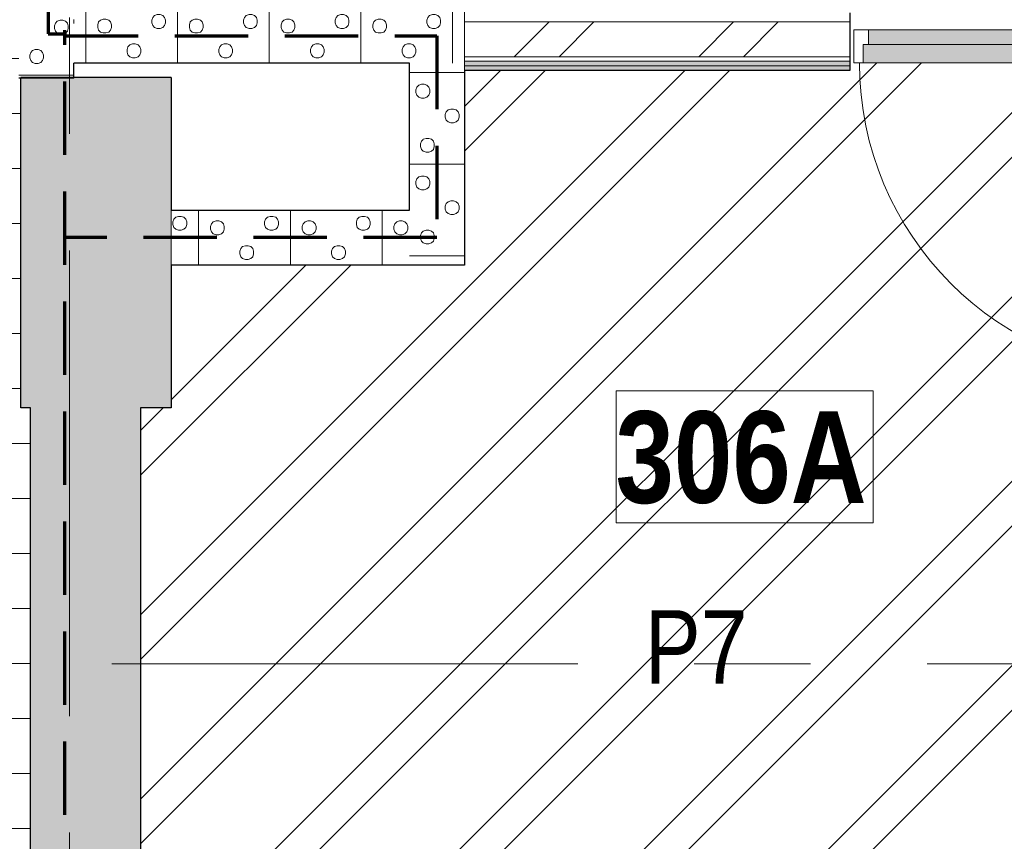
# Model space of a CAD drawing. Header units: millimetres. Extents: x -2764 to 55441, y -2158 to 22251.
# Tile 40 of 70: x 17864 to 20549, y 7016 to 9256. Entities that reach past the tile are written whole.
import ezdxf

# ---------------------------------------------------------------- set-up
doc = ezdxf.new("R2010")
doc.units = ezdxf.units.MM
doc.linetypes.add('EST_Dash_2_1_', pattern=[300, 200, -100])
doc.linetypes.add('Grid Line 1_2_', pattern=[2222.5, 1270, -317.5, 317.5, -317.5])
for name, color, linetype, lineweight, true_color in [('Color Fill-2', 9, 'Continuous', 9, 0x808080), ('Color Fill-3', 7, 'Continuous', 9, 0xc0c040), ('Cut Pattern-1', 7, 'Continuous', 25, 0x787878), ('Cut Pattern-2', 7, 'Continuous', 9, 0x787878), ('Doors-1', 7, 'Continuous', 9, 0x7da2b7), ('Room Tags-1', 7, 'Continuous', 9, 0x800000), ('SMA_Tuletõkkesektsioon', 1, 'EST_Dash_2_1_', 70, 0xff0000)]:
    doc.layers.add(name, color=color, linetype=linetype, lineweight=lineweight, true_color=true_color)
for name, color, linetype, lineweight in [('Common Edges', 7, 'Continuous', 9), ('Cut Pattern-3', 7, 'Continuous', 9), ('Doors', 7, 'Continuous', 9), ('Doors-2', 7, 'Continuous', 18), ('Grids-1', 7, 'Grid Line 1_2_', 9), ('Plan Swing', 7, 'Continuous', 9), ('Room Tags', 7, 'Continuous', 9), ('Walls-1', 7, 'Continuous', 25)]:
    doc.layers.add(name, color=color, linetype=linetype, lineweight=lineweight)
doc.styles.add('Swis721 Cn BT_1', font='swissc.ttf', dxfattribs={"height": 200})
doc.styles.add('Swis721 Cn BT_B', font='swisscb.ttf', dxfattribs={"height": 250})
pattern_1 = [(45, (0, 0), (0, 35.35534), [25, -25])]
pattern_2 = [(45, (0, 0), (-251.447, 251.447), []), (45, (0, 381), (-251.447, 251.447), [])]
pattern_3 = [(0, (0, 0), (0, 150), [])]

# ---------------------------------------------------------------- blocks, each defined once
blk = doc.blocks.new('SMA_D01_ 1-poolne - SU-P-10- 900x2100 3 korrus-2368593-3 Korruse põrandate  plaan')
at = {"layer": 'Doors-1'}
for points in [[(400, -14.5), (400, 25.5), (-400, 25.5), (-400, -14.5), (375, -14.5)], [(400, -64.5), (415, -64.5), (415, -14.5), (-415, -14.5), (-415, -64.5), (375, -64.5)]]:
    blk.add_hatch(color=256, dxfattribs=at).paths.add_polyline_path(points, flags=0)
at = {"layer": 'Doors'}
for p, q in [((-400, 25.5), (400, 25.5)), ((400, -14.5), (-400, -14.5)), ((-415, -64.5), (375, -64.5))]:
    blk.add_line(p, q, dxfattribs=at)
at = {"layer": 'Doors-2'}
for p, q in [((-440, -64.5), (-440, 25.5)), ((-440, 25.5), (-400, 25.5)), ((-400, 25.5), (-400, -14.5)), ((400, -14.5), (400, 25.5)), ((400, 25.5), (440, 25.5)), ((440, 25.5), (440, -64.5)), ((-415, -14.5), (-415, -64.5)), ((-400, -14.5), (-415, -14.5)), ((415, -14.5), (400, -14.5)), ((415, -64.5), (415, -14.5)), ((-415, -64.5), (-440, -64.5)), ((375, -64.5), (425, -64.5)), ((375, -914.5), (375, -64.5)), ((425, -64.5), (425, -914.5)), ((440, -64.5), (425, -64.5)), ((425, -914.5), (375, -914.5))]:
    blk.add_line(p, q, dxfattribs=at)
at = {"layer": 'Plan Swing'}
blk.add_arc((425, -64.5), 850, 180, 270, dxfattribs=at)
blk = doc.blocks.new('1_0 Room Tag - 2_5mm Nr-411650-3 Korruse põrandate  plaan')
at = {"layer": 'Room Tags'}
for p, q in [((3.5, 1.8), (-3.5, 1.8)), ((-3.5, 1.8), (-3.5, -1.8)), ((3.5, 1.8), (3.5, -1.8)), ((3.5, -1.8), (-3.5, -1.8))]:
    blk.add_line(p, q, dxfattribs=at)

msp = doc.modelspace()

# ---------------------------------------------------------------- hatches: boundary and pattern name
at = {"layer": 'Color Fill-2'}
h = msp.add_hatch(dxfattribs=at)
h.set_pattern_fill('FP_38', color=256, style=0, pattern_type=2)
h.set_pattern_definition(pattern_3)
h.paths.add_polyline_path([(14507.5, 4258.6), (14507.5, 4349.6), (14843.5, 4349.6), (14843.5, 4558.6), (17894, 4558.6), (17894, 8198.1), (17867.1, 8198.1), (17867.1, 9096.2), (17861.7, 9096.2), (17861.7, 9727.1), (16387.1, 9727.1), (16387.1, 10554.1), (16377.2, 10554.1), (16377.2, 10496.1), (16362.2, 10496.1), (16362.2, 9346.1), (16312.2, 9346.1), (16312.2, 10496.1), (15197.2, 10496.1), (15197.2, 10554.1), (15187.2, 10554.1), (15187.2, 10496.1), (14789.7, 10496.1), (14789.7, 10336.1), (12750.5, 10336.1), (12750.5, 9919.1), (12150.5, 9919.1), (12150.5, 4412.6), (12180.5, 4412.6), (12180.5, 4349.6), (12507.5, 4349.6), (12507.5, 4258.6), (13406.3, 4258.6)], flags=0)
h.paths.add_polyline_path([(14952.5, 5957.1), (14852.5, 5957.1), (14852.5, 8885.1), (14952.5, 8885.1), (14952.5, 6514.8)], flags=0)
h = msp.add_hatch(dxfattribs=at)
h.set_pattern_fill('FP_38', color=256, style=0, pattern_type=2)
h.set_pattern_definition(pattern_3)
h.paths.add_polyline_path([(21173, 9202.6), (21183, 9202.6), (21183, 9228.1), (22063, 9228.1), (22063, 9202.6), (22073, 9202.6), (22073, 9287.1), (22106, 9287.1), (22106, 9274.6), (22164, 9274.6), (22164, 9284.6), (22112, 9284.6), (22112, 10014.6), (22164, 10014.6), (22164, 10024.6), (22106, 10024.6), (22106, 10511.1), (21544, 10511.1), (21544, 10569.1), (21534, 10569.1), (21534, 10511.1), (20619, 10511.1), (20619, 9561.1), (20569, 9561.1), (20569, 10511.1), (20554, 10511.1), (20554, 10569.1), (20544, 10569.1), (20544, 10511.1), (20142, 10511.1), (20142, 10024.6), (20084, 10024.6), (20084, 10014.6), (20136, 10014.6), (20136, 9284.6), (20084, 9284.6), (20084, 9274.6), (20129, 9274.6), (20129, 9202.6), (20139, 9202.6), (20139, 9228.1), (21019, 9228.1), (21019, 9202.6), (21029, 9202.6), (21029, 9287.1), (21173, 9287.1), (21173, 9228.1)], flags=0)
at = {"layer": 'Color Fill-3'}
h = msp.add_hatch(dxfattribs=at)
h.set_pattern_fill('FP_3', color=256, style=0, pattern_type=2)
h.set_pattern_definition(pattern_2)
h.paths.add_polyline_path([(20981.1, 4558.6), (21016.5, 4558.6), (21016.5, 9118.1), (21029, 9118.1), (21029, 9202.6), (21019, 9202.6), (21019, 9138.1), (21004, 9138.1), (21004, 8288.1), (20954, 8288.1), (20954, 9138.1), (20139, 9138.1), (20139, 9202.6), (20129, 9202.6), (20129, 9118.1), (19077.1, 9118.1), (19077.1, 8587.1), (18277.1, 8587.1), (18277.1, 8198.1), (18194, 8198.1), (18194, 4558.6), (20938.6, 4558.6)], flags=0)
at = {"layer": 'Cut Pattern-1'}
for points in [[(17894, 8198.1), (18277.1, 8198.1), (18277.1, 9098.1), (17867.1, 9098.1), (17867.1, 8198.1)], [(18194, 4558.6), (18194, 8198.1), (17894, 8198.1), (17894, 4558.6)]]:
    msp.add_hatch(color=256, dxfattribs=at).paths.add_polyline_path(points, flags=0)
at = {"layer": 'Cut Pattern-2'}
h = msp.add_hatch(dxfattribs=at)
h.set_pattern_fill('FP_3', color=256, style=0, pattern_type=2)
h.set_pattern_definition(pattern_2)
h.paths.add_polyline_path([(23843.1, 9155.1), (23843.1, 9250.1), (22073, 9250.1), (22073, 9155.1), (23627.5, 9155.1)], flags=0)
h.paths.add_polyline_path([(21029, 9155.1), (21173, 9155.1), (21173, 9250.1), (21029, 9250.1)], flags=0)
h.paths.add_polyline_path([(19077.1, 9155.1), (20129, 9155.1), (20129, 9250.1), (19077.1, 9250.1)], flags=0)
at = {"layer": 'Cut Pattern-3'}
h = msp.add_hatch(dxfattribs=at)
h.set_pattern_fill('FP_5', color=256, angle=-135, style=0, pattern_type=2)
h.set_pattern_definition([(315, (17989.21, 9751.63), (250, 1e-12), [7.07, -346.48]), (225, (17994.21, 9724.13), (250, 1e-12), [7.07, -346.48]), (3e-13, (17974.2, 9754.13), (-1e-12, 250), [7.5, -242.5]), (341.565, (17981.71, 9754.13), (250, -0.0002), [7.906, -782.664]), (198.435, (17989.21, 9719.13), (250, 0.0002), [7.906, -782.664]), (180, (17981.71, 9716.63), (1e-12, -250), [7.5, -242.5]), (161.565, (17974.21, 9716.63), (250, -0.0002), [7.906, -782.664]), (135, (17966.71, 9719.13), (250, 1e-12), [7.07, -346.48]), (71.565, (17959.21, 9739.13), (250.001, 1000), [7.906, -782.664]), (45, (17961.71, 9746.63), (250, 1e-12), [7.07, -346.48]), (18.435, (17966.71, 9751.63), (250, 0.0002), [7.906, -782.664]), (90, (17959.21, 9731.63), (-250, -1e-12), [7.5, -242.5]), (108.435, (17961.71, 9724.13), (-250.001, 1000), [7.906, -782.664]), (270, (17916.71, 9806.63), (250, 1e-12), [7.5, -242.5]), (3e-13, (17894.2, 9821.63), (-1e-12, 250), [7.5, -242.5]), (341.565, (17901.71, 9821.63), (250, -0.0002), [7.906, -782.664]), (315, (17909.21, 9819.13), (250, 1e-12), [7.07, -346.48]), (225, (17914.21, 9791.63), (250, 1e-12), [7.07, -346.48]), (198.435, (17909.21, 9786.63), (250, 0.0002), [7.906, -782.664]), (180, (17901.71, 9784.13), (1e-12, -250), [7.5, -242.5]), (161.565, (17894.21, 9784.13), (250, -0.0002), [7.906, -782.664]), (135, (17886.71, 9786.63), (250, 1e-12), [7.07, -346.48]), (71.565, (17879.21, 9806.63), (250.001, 1000), [7.906, -782.664]), (45, (17881.71, 9814.13), (250, 1e-12), [7.07, -346.48]), (18.435, (17886.71, 9819.13), (250, 0.0002), [7.906, -782.664]), (90, (17879.21, 9799.13), (-250, -1e-12), [7.5, -242.5]), (108.435, (17881.71, 9791.63), (-250.001, 1000), [7.906, -782.664]), (288.435, (17914.21, 9814.13), (250.001, -500), [7.906, -782.664]), (251.565, (17916.71, 9799.13), (-250, -499.999), [7.906, -782.664]), (270, (17929.2, 9659.13), (250, 1e-12), [7.5, -242.5]), (3e-13, (17906.71, 9674.13), (-1e-12, 250), [7.5, -242.5]), (341.565, (17914.21, 9674.13), (250, -0.0002), [7.906, -782.664]), (315, (17921.71, 9671.63), (250, 1e-12), [7.07, -346.48]), (225, (17926.71, 9644.13), (250, 1e-12), [7.07, -346.48]), (198.435, (17921.71, 9639.13), (250, 0.0002), [7.906, -782.664]), (180, (17914.21, 9636.63), (1e-12, -250), [7.5, -242.5]), (161.565, (17906.71, 9636.63), (250, -0.0002), [7.906, -782.664]), (135, (17899.21, 9639.13), (250, 1e-12), [7.07, -346.48]), (71.565, (17891.71, 9659.13), (250.001, 1000), [7.906, -782.664]), (45, (17894.21, 9666.63), (250, 1e-12), [7.07, -346.48]), (18.435, (17899.21, 9671.63), (250, 0.0002), [7.906, -782.664]), (90, (17891.71, 9651.63), (-250, -1e-12), [7.5, -242.5]), (108.435, (17894.21, 9644.13), (-250.001, 1000), [7.906, -782.664]), (288.435, (17926.71, 9666.63), (250.001, -500), [7.906, -782.664]), (251.565, (17929.21, 9651.63), (-250, -499.999), [7.906, -782.664]), (270, (17996.71, 9739.13), (250, 1e-12), [7.5, -242.5]), (288.435, (17994.21, 9746.63), (250, -499.999), [7.906, -782.664]), (251.565, (17996.71, 9731.63), (-250.001, -500), [7.906, -782.664]), (270, (18086.7, 9791.63), (250, 1e-12), [7.5, -242.5]), (3e-13, (18064.21, 9806.63), (-1e-12, 250), [7.5, -242.5]), (341.565, (18071.71, 9806.63), (250, -0.0002), [7.906, -782.664]), (315, (18079.21, 9804.13), (250, 1e-12), [7.07, -346.48]), (225, (18084.21, 9776.63), (250, 1e-12), [7.07, -346.48]), (198.435, (18079.21, 9771.63), (250, 0.0002), [7.906, -782.664]), (180, (18071.71, 9769.13), (1e-12, -250), [7.5, -242.5]), (161.565, (18064.21, 9769.13), (250, -0.0002), [7.906, -782.664]), (135, (18056.71, 9771.63), (250, 1e-12), [7.07, -346.48]), (71.565, (18049.21, 9791.63), (250.001, 1000), [7.906, -782.664]), (45, (18051.71, 9799.13), (250, 1e-12), [7.07, -346.48]), (18.435, (18056.71, 9804.13), (250, 0.0002), [7.906, -782.664]), (90, (18049.21, 9784.13), (-250, -1e-12), [7.5, -242.5]), (108.435, (18051.71, 9776.63), (-250.001, 1000), [7.906, -782.664]), (288.435, (18084.21, 9799.13), (250, -499.999), [7.906, -782.664]), (251.565, (18086.71, 9784.13), (-250, -499.999), [7.906, -782.664]), (270, (18066.71, 9684.13), (250, 1e-12), [7.5, -242.5]), (3e-13, (18044.2, 9699.13), (-1e-12, 250), [7.5, -242.5]), (341.565, (18051.71, 9699.13), (250, -0.0002), [7.906, -782.664]), (315, (18059.21, 9696.63), (250, 1e-12), [7.07, -346.48]), (225, (18064.21, 9669.13), (250, 1e-12), [7.07, -346.48]), (198.435, (18059.21, 9664.13), (250, 0.0002), [7.906, -782.664]), (180, (18051.71, 9661.63), (1e-12, -250), [7.5, -242.5]), (161.565, (18044.21, 9661.63), (250, -0.0002), [7.906, -782.664]), (135, (18036.71, 9664.13), (250, 1e-12), [7.07, -346.48]), (71.565, (18029.21, 9684.13), (250.001, 1000), [7.906, -782.664]), (45, (18031.71, 9691.63), (250, 1e-12), [7.07, -346.48]), (18.435, (18036.71, 9696.63), (250, 0.0002), [7.906, -782.664]), (90, (18029.21, 9676.63), (-250, -1e-12), [7.5, -242.5]), (108.435, (18031.71, 9669.13), (-250.001, 1000), [7.906, -782.664]), (288.435, (18064.21, 9691.63), (250.001, -500), [7.906, -782.664]), (251.565, (18066.71, 9676.63), (-250, -499.999), [7.906, -782.664]), (3e-13, (17861.7, 9854.13), (-1e-12, 250), [])])
h.paths.add_polyline_path([(17867.1, 9096.2), (17867.1, 9098.1), (18011.7, 9098.1), (18011.7, 10337.5), (17861.7, 10337.5), (17861.7, 9096.2)], flags=0)
h = msp.add_hatch(dxfattribs=at)
h.set_pattern_fill('FP_17', color=256, angle=-135, style=0, pattern_type=2)
h.set_pattern_definition([(225, (18441.9, 9159.6), (9e-13, -250), [7.07, -346.48]), (135, (18414.4, 9154.6), (9e-13, -250), [7.07, -346.48]), (270, (18444.4, 9174.6), (250, 9e-13), [7.5, -242.5]), (251.565, (18444.39, 9167.11), (-0.0002, -250), [7.906, -782.664]), (108.435, (18409.394, 9159.606), (0.0002, -250), [7.906, -782.664]), (90, (18406.9, 9167.1), (-250, -9e-13), [7.5, -242.5]), (71.565, (18406.895, 9174.606), (-0.0002, -250), [7.906, -782.664]), (45, (18409.4, 9182.1), (9e-13, -250), [7.07, -346.48]), (341.565, (18429.395, 9189.61), (1000, -250.001), [7.906, -782.664]), (315, (18436.9, 9187.1), (9e-13, -250), [7.07, -346.48]), (288.435, (18441.894, 9182.11), (0.0002, -250), [7.906, -782.664]), (2e-13, (18421.9, 9189.6), (-9e-13, 250), [7.5, -242.5]), (18.435, (18414.394, 9187.11), (1000, 250.001), [7.906, -782.664]), (180, (18496.9, 9232.1), (9e-13, -250), [7.5, -242.5]), (270, (18511.9, 9254.6), (250, 9e-13), [7.5, -242.5]), (251.565, (18511.895, 9247.11), (-0.0002, -250), [7.906, -782.664]), (225, (18509.4, 9239.6), (9e-13, -250), [7.07, -346.48]), (135, (18481.9, 9234.6), (9e-13, -250), [7.07, -346.48]), (108.435, (18476.89, 9239.606), (0.0002, -250), [7.906, -782.664]), (90, (18474.4, 9247.1), (-250, -9e-13), [7.5, -242.5]), (71.565, (18474.394, 9254.606), (-0.0002, -250), [7.906, -782.664]), (45, (18476.9, 9262.1), (9e-13, -250), [7.07, -346.48]), (341.565, (18496.894, 9269.61), (1000, -250.001), [7.906, -782.664]), (315, (18504.4, 9267.1), (9e-13, -250), [7.07, -346.48]), (288.435, (18509.394, 9262.11), (0.0002, -250), [7.906, -782.664]), (2e-13, (18489.4, 9269.6), (-9e-13, 250), [7.5, -242.5]), (18.435, (18481.89, 9267.106), (1000, 250.001), [7.906, -782.664]), (198.435, (18504.394, 9234.606), (-500, -250.001), [7.906, -782.664]), (161.565, (18489.394, 9232.11), (-499.999, 250), [7.906, -782.664]), (180, (18349.4, 9219.6), (9e-13, -250), [7.5, -242.5]), (270, (18364.4, 9242.1), (250, 9e-13), [7.5, -242.5]), (251.565, (18364.394, 9234.606), (-0.0002, -250), [7.906, -782.664]), (225, (18361.9, 9227.1), (9e-13, -250), [7.07, -346.48]), (135, (18334.4, 9222.1), (9e-13, -250), [7.07, -346.48]), (108.435, (18329.394, 9227.106), (0.0002, -250), [7.906, -782.664]), (90, (18326.9, 9234.6), (-250, -9e-13), [7.5, -242.5]), (71.565, (18326.894, 9242.11), (-0.0002, -250), [7.906, -782.664]), (45, (18329.4, 9249.6), (9e-13, -250), [7.07, -346.48]), (341.565, (18349.395, 9257.11), (999.9996, -250.001), [7.906, -782.664]), (315, (18356.9, 9254.6), (9e-13, -250), [7.07, -346.48]), (288.435, (18361.894, 9249.606), (0.0002, -250), [7.906, -782.664]), (2e-13, (18341.9, 9257.1), (-9e-13, 250), [7.5, -242.5]), (18.435, (18334.394, 9254.606), (999.9996, 250.001), [7.906, -782.664]), (198.435, (18356.894, 9222.106), (-500, -250.001), [7.906, -782.664]), (161.565, (18341.895, 9219.61), (-499.999, 250), [7.906, -782.664]), (180, (18429.4, 9152.1), (9e-13, -250), [7.5, -242.5]), (198.435, (18436.894, 9154.606), (-499.999, -250), [7.906, -782.664]), (161.565, (18421.894, 9152.11), (-500, 250.001), [7.906, -782.664]), (180, (18481.9, 9062.1), (9e-13, -250), [7.5, -242.5]), (270, (18496.9, 9084.6), (250, 9e-13), [7.5, -242.5]), (251.565, (18496.894, 9077.11), (-0.0002, -250), [7.906, -782.664]), (225, (18494.4, 9069.6), (9e-13, -250), [7.07, -346.48]), (135, (18466.9, 9064.6), (9e-13, -250), [7.07, -346.48]), (108.435, (18461.895, 9069.61), (0.0002, -250), [7.906, -782.664]), (90, (18459.4, 9077.1), (-250, -9e-13), [7.5, -242.5]), (71.565, (18459.394, 9084.61), (-0.0002, -250), [7.906, -782.664]), (45, (18461.9, 9092.1), (9e-13, -250), [7.07, -346.48]), (341.565, (18481.895, 9099.606), (1000, -250.001), [7.906, -782.664]), (315, (18489.4, 9097.1), (9e-13, -250), [7.07, -346.48]), (288.435, (18494.395, 9092.11), (0.0002, -250), [7.906, -782.664]), (2e-13, (18474.4, 9099.6), (-9e-13, 250), [7.5, -242.5]), (18.435, (18466.895, 9097.11), (1000, 250.001), [7.906, -782.664]), (198.435, (18489.395, 9064.61), (-500, -250.001), [7.906, -782.664]), (161.565, (18474.394, 9062.106), (-499.999, 250), [7.906, -782.664]), (180, (18374.4, 9082.1), (9e-13, -250), [7.5, -242.5]), (270, (18389.4, 9104.6), (250, 9e-13), [7.5, -242.5]), (251.565, (18389.394, 9097.11), (-0.0002, -250), [7.906, -782.664]), (225, (18386.9, 9089.6), (9e-13, -250), [7.07, -346.48]), (135, (18359.4, 9084.6), (9e-13, -250), [7.07, -346.48]), (108.435, (18354.395, 9089.606), (0.0002, -250), [7.906, -782.664]), (90, (18351.9, 9097.1), (-250, -9e-13), [7.5, -242.5]), (71.565, (18351.894, 9104.61), (-0.0002, -250), [7.906, -782.664]), (45, (18354.4, 9112.1), (9e-13, -250), [7.07, -346.48]), (341.565, (18374.395, 9119.606), (1000, -250.001), [7.906, -782.664]), (315, (18381.9, 9117.1), (9e-13, -250), [7.07, -346.48]), (288.435, (18386.895, 9112.11), (0.0002, -250), [7.906, -782.664]), (2e-13, (18366.9, 9119.6), (-9e-13, 250), [7.5, -242.5]), (18.435, (18359.395, 9117.106), (999.9996, 250.001), [7.906, -782.664]), (198.435, (18381.895, 9084.606), (-499.999, -250), [7.906, -782.664]), (161.565, (18366.894, 9082.106), (-500, 250.001), [7.906, -782.664]), (270, (18544.4, 9287.1), (250, 9e-13), [])])
h.paths.add_polyline_path([(18927.1, 9137.1), (19077.1, 9137.1), (19077.1, 9287.1), (18011.7, 9287.1), (18011.7, 9137.1), (18516.9, 9137.1)], flags=0)
h = msp.add_hatch(dxfattribs=at)
h.set_pattern_fill('FP_18', color=256, angle=-135, style=0, pattern_type=2)
h.set_pattern_definition([(315, (19054.58, 8759.6), (250, 1e-12), [7.07, -346.48]), (225, (19059.58, 8732.1), (250, 1e-12), [7.07, -346.48]), (3e-13, (19039.58, 8762.1), (-1e-12, 250), [7.5, -242.5]), (341.565, (19047.076, 8762.106), (250, -0.0002), [7.906, -782.664]), (198.435, (19054.58, 8727.11), (250, 0.0002), [7.906, -782.664]), (180, (19047.08, 8724.6), (1e-12, -250), [7.5, -242.5]), (161.565, (19039.58, 8724.61), (250, -0.0002), [7.906, -782.664]), (135, (19032.08, 8727.1), (250, 1e-12), [7.07, -346.48]), (71.565, (19024.58, 8747.106), (250, 1000), [7.906, -782.664]), (45, (19027.08, 8754.6), (250, 1e-12), [7.07, -346.48]), (18.435, (19032.076, 8759.61), (250, 0.0002), [7.906, -782.664]), (90, (19024.58, 8739.6), (-250, -1e-12), [7.5, -242.5]), (108.435, (19027.08, 8732.11), (-250.001, 1000), [7.906, -782.664]), (270, (18982.08, 8814.6), (250, 1e-12), [7.5, -242.5]), (3e-13, (18959.58, 8829.6), (-1e-12, 250), [7.5, -242.5]), (341.565, (18967.08, 8829.61), (250, -0.0002), [7.906, -782.664]), (315, (18974.58, 8827.1), (250, 1e-12), [7.07, -346.48]), (225, (18979.58, 8799.6), (250, 1e-12), [7.07, -346.48]), (198.435, (18974.58, 8794.606), (250, 0.0002), [7.906, -782.664]), (180, (18967.08, 8792.1), (1e-12, -250), [7.5, -242.5]), (161.565, (18959.58, 8792.11), (250, -0.0002), [7.906, -782.664]), (135, (18952.08, 8794.6), (250, 1e-12), [7.07, -346.48]), (71.565, (18944.576, 8814.61), (250, 1000), [7.906, -782.664]), (45, (18947.08, 8822.1), (250, 1e-12), [7.07, -346.48]), (18.435, (18952.08, 8827.106), (250, 0.0002), [7.906, -782.664]), (90, (18944.58, 8807.1), (-250, -1e-12), [7.5, -242.5]), (108.435, (18947.08, 8799.606), (-250, 1000), [7.906, -782.664]), (288.435, (18979.58, 8822.106), (250, -500), [7.906, -782.664]), (251.565, (18982.076, 8807.11), (-250, -500), [7.906, -782.664]), (270, (18994.58, 8667.1), (250, 1e-12), [7.5, -242.5]), (3e-13, (18972.08, 8682.1), (-1e-12, 250), [7.5, -242.5]), (341.565, (18979.58, 8682.106), (250, -0.0002), [7.906, -782.664]), (315, (18987.08, 8679.6), (250, 1e-12), [7.07, -346.48]), (225, (18992.08, 8652.1), (250, 1e-12), [7.07, -346.48]), (198.435, (18987.08, 8647.11), (250, 0.0002), [7.906, -782.664]), (180, (18979.58, 8644.6), (1e-12, -250), [7.5, -242.5]), (161.565, (18972.076, 8644.606), (250, -0.0002), [7.906, -782.664]), (135, (18964.58, 8647.1), (250, 1e-12), [7.07, -346.48]), (71.565, (18957.08, 8667.11), (250.001, 1000), [7.906, -782.664]), (45, (18959.58, 8674.6), (250, 1e-12), [7.07, -346.48]), (18.435, (18964.58, 8679.61), (250, 0.0002), [7.906, -782.664]), (90, (18957.08, 8659.6), (-250, -1e-12), [7.5, -242.5]), (108.435, (18959.58, 8652.11), (-250.001, 1000), [7.906, -782.664]), (288.435, (18992.08, 8674.61), (250, -500), [7.906, -782.664]), (251.565, (18994.576, 8659.61), (-250, -499.999), [7.906, -782.664]), (270, (19062.08, 8747.1), (250, 1e-12), [7.5, -242.5]), (288.435, (19059.58, 8754.61), (250, -500), [7.906, -782.664]), (251.565, (19062.08, 8739.606), (-250, -500), [7.906, -782.664]), (270, (19152.08, 8799.6), (250, 1e-12), [7.5, -242.5]), (3e-13, (19129.58, 8814.6), (-1e-12, 250), [7.5, -242.5]), (341.565, (19137.08, 8814.606), (250, -0.0002), [7.906, -782.664]), (315, (19144.58, 8812.1), (250, 1e-12), [7.07, -346.48]), (225, (19149.58, 8784.6), (250, 1e-12), [7.07, -346.48]), (198.435, (19144.58, 8779.61), (250, 0.0002), [7.906, -782.664]), (180, (19137.08, 8777.1), (1e-12, -250), [7.5, -242.5]), (161.565, (19129.58, 8777.106), (250, -0.0002), [7.906, -782.664]), (135, (19122.08, 8779.6), (250, 1e-12), [7.07, -346.48]), (71.565, (19114.58, 8799.61), (250, 1000), [7.906, -782.664]), (45, (19117.08, 8807.1), (250, 1e-12), [7.07, -346.48]), (18.435, (19122.08, 8812.11), (250, 0.0002), [7.906, -782.664]), (90, (19114.58, 8792.1), (-250, -1e-12), [7.5, -242.5]), (108.435, (19117.08, 8784.606), (-250, 1000), [7.906, -782.664]), (288.435, (19149.58, 8807.11), (250, -500), [7.906, -782.664]), (251.565, (19152.08, 8792.11), (-250, -500), [7.906, -782.664]), (270, (19132.08, 8692.1), (250, 1e-12), [7.5, -242.5]), (3e-13, (19109.58, 8707.1), (-1e-12, 250), [7.5, -242.5]), (341.565, (19117.076, 8707.11), (250, -0.0002), [7.906, -782.664]), (315, (19124.58, 8704.6), (250, 1e-12), [7.07, -346.48]), (225, (19129.58, 8677.1), (250, 1e-12), [7.07, -346.48]), (198.435, (19124.58, 8672.11), (250, 0.0002), [7.906, -782.664]), (180, (19117.08, 8669.6), (1e-12, -250), [7.5, -242.5]), (161.565, (19109.58, 8669.606), (250, -0.0002), [7.906, -782.664]), (135, (19102.08, 8672.1), (250, 1e-12), [7.07, -346.48]), (71.565, (19094.576, 8692.106), (250.001, 1000), [7.906, -782.664]), (45, (19097.08, 8699.6), (250, 1e-12), [7.07, -346.48]), (18.435, (19102.08, 8704.61), (250, 0.0002), [7.906, -782.664]), (90, (19094.58, 8684.6), (-250, -1e-12), [7.5, -242.5]), (108.435, (19097.08, 8677.11), (-250.001, 1000), [7.906, -782.664]), (288.435, (19129.58, 8699.605), (250, -500), [7.906, -782.664]), (251.565, (19132.08, 8684.61), (-250.001, -500), [7.906, -782.664]), (3e-13, (18927.08, 8862.1), (-1e-12, 250), [])])
h.paths.add_polyline_path([(19077.1, 8587.1), (19077.1, 9137.1), (18927.1, 9137.1), (18927.1, 8587.1)], flags=0)
h = msp.add_hatch(dxfattribs=at)
h.set_pattern_fill('FP_1', color=256, style=0, pattern_type=2)
h.set_pattern_definition(pattern_1)
h.paths.add_polyline_path([(23843.1, 9130.6), (23843.1, 9143.1), (22073, 9143.1), (22073, 9130.6), (23842.9, 9130.6)], flags=0)
h.paths.add_polyline_path([(21053.5, 9130.6), (21053.5, 9143.1), (21029, 9143.1), (21029, 9130.6), (21041.5, 9130.6)], flags=0)
h.paths.add_polyline_path([(21148.5, 9130.6), (21173, 9130.6), (21173, 9143.1), (21148.5, 9143.1)], flags=0)
h.paths.add_polyline_path([(19077.1, 9130.6), (20129, 9130.6), (20129, 9143.1), (19077.1, 9143.1), (19077.1, 9137.1)], flags=0)
h = msp.add_hatch(dxfattribs=at)
h.set_pattern_fill('FP_1', color=256, style=0, pattern_type=2)
h.set_pattern_definition(pattern_1)
h.paths.add_polyline_path([(23843.1, 9118.1), (23843.1, 9130.6), (22073, 9130.6), (22073, 9118.1), (23842.9, 9118.1)], flags=0)
h.paths.add_polyline_path([(21041.5, 9118.1), (21053.5, 9118.1), (21053.5, 9130.6), (21029, 9130.6), (21029, 9118.1)], flags=0)
h.paths.add_polyline_path([(21173, 9118.1), (21173, 9130.6), (21148.5, 9130.6), (21148.5, 9118.1), (21160.5, 9118.1)], flags=0)
h.paths.add_polyline_path([(19794.5, 9118.1), (20129, 9118.1), (20129, 9130.6), (19077.1, 9130.6), (19077.1, 9118.1)], flags=0)
h = msp.add_hatch(dxfattribs=at)
h.set_pattern_fill('FP_19', color=256, angle=-135, style=0, pattern_type=2)
h.set_pattern_definition([(225, (18499.58, 8609.6), (-1e-12, -250), [7.07, -346.48]), (135, (18472.08, 8604.6), (-1e-12, -250), [7.07, -346.48]), (270, (18502.08, 8624.6), (250, -1e-12), [7.5, -242.5]), (251.565, (18502.08, 8617.11), (-0.0002, -250), [7.906, -782.664]), (108.435, (18467.08, 8609.61), (0.0002, -250), [7.906, -782.664]), (90, (18464.58, 8617.1), (-250, 1e-12), [7.5, -242.5]), (71.565, (18464.58, 8624.605), (-0.0002, -250), [7.906, -782.664]), (45, (18467.08, 8632.1), (-1e-12, -250), [7.07, -346.48]), (341.565, (18487.08, 8639.606), (1000, -250.001), [7.906, -782.664]), (315, (18494.58, 8637.1), (-1e-12, -250), [7.07, -346.48]), (288.435, (18499.576, 8632.106), (0.0002, -250), [7.906, -782.664]), (360, (18479.58, 8639.6), (1e-12, 250), [7.5, -242.5]), (18.435, (18472.08, 8637.11), (1000, 250.001), [7.906, -782.664]), (180, (18554.58, 8682.1), (-1e-12, -250), [7.5, -242.5]), (270, (18569.58, 8704.6), (250, -1e-12), [7.5, -242.5]), (251.565, (18569.576, 8697.11), (-0.0002, -250), [7.906, -782.664]), (225, (18567.08, 8689.6), (-1e-12, -250), [7.07, -346.48]), (135, (18539.58, 8684.6), (-1e-12, -250), [7.07, -346.48]), (108.435, (18534.58, 8689.61), (0.0002, -250), [7.906, -782.664]), (90, (18532.08, 8697.1), (-250, 1e-12), [7.5, -242.5]), (71.565, (18532.08, 8704.61), (-0.0002, -250), [7.906, -782.664]), (45, (18534.58, 8712.1), (-1e-12, -250), [7.07, -346.48]), (341.565, (18554.576, 8719.606), (1000, -250), [7.906, -782.664]), (315, (18562.08, 8717.1), (-1e-12, -250), [7.07, -346.48]), (288.435, (18567.08, 8712.11), (0.0002, -250), [7.906, -782.664]), (360, (18547.08, 8719.6), (1e-12, 250), [7.5, -242.5]), (18.435, (18539.58, 8717.11), (1000, 250), [7.906, -782.664]), (198.435, (18562.08, 8684.61), (-500, -250), [7.906, -782.664]), (161.565, (18547.076, 8682.106), (-499.999, 250), [7.906, -782.664]), (180, (18407.08, 8669.6), (-1e-12, -250), [7.5, -242.5]), (270, (18422.08, 8692.1), (250, -1e-12), [7.5, -242.5]), (251.565, (18422.08, 8684.61), (-0.0002, -250), [7.906, -782.664]), (225, (18419.58, 8677.1), (-1e-12, -250), [7.07, -346.48]), (135, (18392.08, 8672.1), (-1e-12, -250), [7.07, -346.48]), (108.435, (18387.08, 8677.106), (0.0002, -250), [7.906, -782.664]), (90, (18384.58, 8684.6), (-250, 1e-12), [7.5, -242.5]), (71.565, (18384.58, 8692.11), (-0.0002, -250), [7.906, -782.664]), (45, (18387.08, 8699.6), (-1e-12, -250), [7.07, -346.48]), (341.565, (18407.08, 8707.106), (1000, -250.001), [7.906, -782.664]), (315, (18414.58, 8704.6), (-1e-12, -250), [7.07, -346.48]), (288.435, (18419.58, 8699.61), (0.0002, -250), [7.906, -782.664]), (360, (18399.58, 8707.1), (1e-12, 250), [7.5, -242.5]), (18.435, (18392.08, 8704.61), (1000, 250.001), [7.906, -782.664]), (198.435, (18414.58, 8672.11), (-499.999, -250), [7.906, -782.664]), (161.565, (18399.58, 8669.606), (-499.999, 250), [7.906, -782.664]), (180, (18487.08, 8602.1), (-1e-12, -250), [7.5, -242.5]), (198.435, (18494.58, 8604.61), (-499.999, -250), [7.906, -782.664]), (161.565, (18479.576, 8602.106), (-500, 250), [7.906, -782.664]), (180, (18539.58, 8512.1), (-1e-12, -250), [7.5, -242.5]), (270, (18554.58, 8534.6), (250, -1e-12), [7.5, -242.5]), (251.565, (18554.576, 8527.106), (-0.0002, -250), [7.906, -782.664]), (225, (18552.08, 8519.6), (-1e-12, -250), [7.07, -346.48]), (135, (18524.58, 8514.6), (-1e-12, -250), [7.07, -346.48]), (108.435, (18519.58, 8519.606), (0.0002, -250), [7.906, -782.664]), (90, (18517.08, 8527.1), (-250, 1e-12), [7.5, -242.5]), (71.565, (18517.076, 8534.61), (-0.0002, -250), [7.906, -782.664]), (45, (18519.58, 8542.1), (-1e-12, -250), [7.07, -346.48]), (341.565, (18539.58, 8549.605), (1000, -250.001), [7.906, -782.664]), (315, (18547.08, 8547.1), (-1e-12, -250), [7.07, -346.48]), (288.435, (18552.08, 8542.106), (0.0002, -250), [7.906, -782.664]), (360, (18532.08, 8549.6), (1e-12, 250), [7.5, -242.5]), (18.435, (18524.58, 8547.106), (1000, 250.001), [7.906, -782.664]), (198.435, (18547.08, 8514.606), (-499.999, -250), [7.906, -782.664]), (161.565, (18532.08, 8512.11), (-499.999, 250), [7.906, -782.664]), (180, (18432.08, 8532.1), (-1e-12, -250), [7.5, -242.5]), (270, (18447.08, 8554.6), (250, -1e-12), [7.5, -242.5]), (251.565, (18447.076, 8547.106), (-0.0002, -250), [7.906, -782.664]), (225, (18444.58, 8539.6), (-1e-12, -250), [7.07, -346.48]), (135, (18417.08, 8534.6), (-1e-12, -250), [7.07, -346.48]), (108.435, (18412.076, 8539.61), (0.0002, -250), [7.906, -782.664]), (90, (18409.58, 8547.1), (-250, 1e-12), [7.5, -242.5]), (71.565, (18409.576, 8554.61), (-0.0002, -250), [7.906, -782.664]), (45, (18412.08, 8562.1), (-1e-12, -250), [7.07, -346.48]), (341.565, (18432.08, 8569.61), (1000, -250.001), [7.906, -782.664]), (315, (18439.58, 8567.1), (-1e-12, -250), [7.07, -346.48]), (288.435, (18444.58, 8562.106), (0.0002, -250), [7.906, -782.664]), (360, (18424.58, 8569.6), (1e-12, 250), [7.5, -242.5]), (18.435, (18417.08, 8567.106), (1000, 250.001), [7.906, -782.664]), (198.435, (18439.576, 8534.61), (-499.999, -250), [7.906, -782.664]), (161.565, (18424.58, 8532.106), (-500, 250.001), [7.906, -782.664]), (270, (18602.08, 8737.1), (250, -1e-12), [])])
h.paths.add_polyline_path([(18447.5, 8587.1), (18927.1, 8587.1), (18927.1, 8737.1), (18277.1, 8737.1), (18277.1, 8587.1)], flags=0)

# ---------------------------------------------------------------- linework, layer by layer
at = {"layer": 'Common Edges'}
for p, q in [((19077.1, 9287.1), (19077.1, 9118.1)), ((20129, 9250.1), (19077.1, 9250.1)), ((20129, 9155.1), (19077.1, 9155.1)), ((20129, 9143.1), (19077.1, 9143.1)), ((20129, 9130.6), (19077.1, 9130.6)), ((18277.1, 8737.1), (18277.1, 8587.1))]:
    msp.add_line(p, q, dxfattribs=at)
at = {"layer": 'Grids-1'}
for p, q in [((18000, 17517.1), (18000, 942.1)), ((336, 7500), (35503, 7500))]:
    msp.add_line(p, q, dxfattribs=at)
at = {"layer": 'SMA_Tuletõkkesektsioon'}
for p, q in [((17942.1, 10537.1), (17942.1, 9217.3)), ((17942.1, 9217.3), (17992.1, 9217.3)), ((17987.1, 4087.6), (17987.1, 9227.6)), ((17987.1, 9212.1), (19002.1, 9212.1)), ((19002.1, 9212.1), (19002.1, 8662.1)), ((19002.1, 8662.1), (17987.1, 8662.1))]:
    msp.add_line(p, q, dxfattribs=at)
at = {"layer": 'Walls-1'}
for p, q in [((20129, 9118.1), (20129, 9274.6)), ((18011.7, 9096.2), (18011.7, 9137.1)), ((18927.1, 9137.1), (18011.7, 9137.1)), ((18927.1, 8737.1), (18927.1, 9137.1)), ((19077.1, 9118.1), (20129, 9118.1)), ((19077.1, 9118.1), (19077.1, 8587.1)), ((18011.7, 9096.2), (17861.7, 9096.2)), ((17867.1, 8198.1), (17867.1, 9098.1)), ((18277.1, 9098.1), (17867.1, 9098.1)), ((18277.1, 9098.1), (18277.1, 8737.1)), ((18277.1, 8737.1), (18927.1, 8737.1)), ((18277.1, 8587.1), (18277.1, 8198.1)), ((19077.1, 8587.1), (18277.1, 8587.1)), ((17894, 8198.1), (17867.1, 8198.1)), ((17894, 4558.6), (17894, 8198.1)), ((18194, 8198.1), (18194, 4558.6)), ((18277.1, 8198.1), (18194, 8198.1))]:
    msp.add_line(p, q, dxfattribs=at)

# ---------------------------------------------------------------- block references
at = {"layer": 'Doors'}
msp.add_blockref('SMA_D01_ 1-poolne - SU-P-10- 900x2100 3 korrus-2368593-3 Korruse põrandate  plaan', (20579, 9202.6), dxfattribs=at)
at = {"layer": 'Room Tags', "xscale": 99.99999999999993, "yscale": 99.99999999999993, "zscale": 99.99999999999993}
msp.add_blockref('1_0 Room Tag - 2_5mm Nr-411650-3 Korruse põrandate  plaan', (19841, 8064), dxfattribs=at)

# ---------------------------------------------------------------- texts
at = {"layer": 'Room Tags', "insert": (19488.9, 8188.5), "char_height": 250, "width": 849.789, "attachment_point": 1, "style": 'Swis721 Cn BT_B'}
msp.add_mtext('306A', dxfattribs=at)
at = {"layer": 'Room Tags-1', "insert": (19568.5, 7645.9), "char_height": 200, "width": 328.692, "attachment_point": 1, "style": 'Swis721 Cn BT_1'}
msp.add_mtext('P7', dxfattribs=at)

doc.saveas('drawing.dxf')
